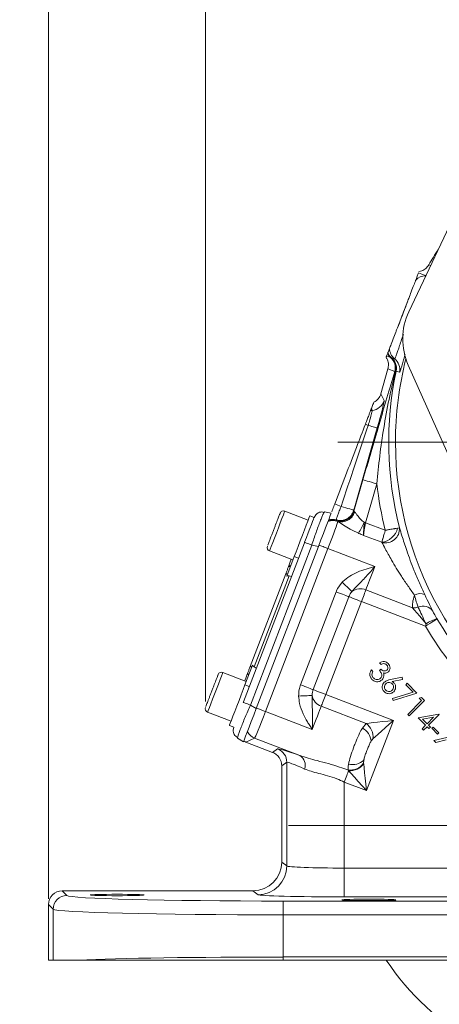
# Model space of a CAD drawing. Header units: inches. Extents: x 0.3 to 33.9, y 0.2 to 21.7.
# Tile 9 of 17: x 17.9 to 21.6, y 5.1 to 13.7. Entities that reach past the tile are written whole.
import ezdxf

# ---------------------------------------------------------------- set-up
doc = ezdxf.new("R2010")
doc.units = ezdxf.units.IN
doc.header["$MEASUREMENT"] = 0
doc.layers.add('SLD-0', color=7, linetype='Continuous', lineweight=15)
doc.styles.add('SLDTEXTSTYLE0', font='TXT', dxfattribs={"width": 0.75})
doc.dimstyles.new('SLDDIMSTYLE0', dxfattribs={"dimtxt": 0.25, "dimasz": 0.13, "dimexe": 0, "dimexo": 0.0625, "dimgap": 0.0625, "dimtad": 0, "dimtih": 1, "dimtoh": 1, "dimrnd": 1e-09, "dimzin": 12, "dimdsep": 46, "dimtxsty": 'SLDTEXTSTYLE0', "dimsah": 1, "dimcen": 0.09, "dimadec": 0, "dimazin": 3, "dimtfac": 1, "dimtofl": 0, "dimtmove": 0, "dimatfit": 3, "dimfxl": 1, "dimfrac": 2, "dimtolj": 1, "dimtzin": 12, "dimarcsym": 0})
doc.dimstyles.new('SLDDIMSTYLE1', dxfattribs={"dimtxt": 0.25, "dimasz": 0.13, "dimexe": 0, "dimexo": 0.0625, "dimgap": 0.0625, "dimtad": 0, "dimtih": 1, "dimtoh": 1, "dimrnd": 1e-09, "dimzin": 12, "dimdsep": 46, "dimtxsty": 'SLDTEXTSTYLE0', "dimsah": 1, "dimcen": 0.09, "dimadec": 0, "dimazin": 3, "dimtfac": 1, "dimtmove": 0, "dimatfit": 0, "dimfxl": 1, "dimfrac": 2, "dimtolj": 1, "dimtzin": 12, "dimarcsym": 0})

# ---------------------------------------------------------------- blocks, each defined once
blk = doc.blocks.new('_D_2')
at = {"layer": 'SLD-0'}
for p, q in [((18.1878, 6.0121), (18.1878, 14.5179)), ((19.5527, 7.7259), (19.5527, 14.5179)), ((18.1878, 14.3929), (17.9378, 14.3929)), ((18.3911, 14.4297), (18.3404, 14.4297)), ((18.3404, 14.4297), (18.3404, 14.0329)), ((19.3493, 14.4297), (19.4001, 14.4297)), ((19.4001, 14.4297), (19.4001, 14.0329)), ((19.5527, 14.3929), (19.8027, 14.3929)), ((18.3404, 14.0329), (18.3911, 14.0329)), ((19.4001, 14.0329), (19.3493, 14.0329))]:
    blk.add_line(p, q, dxfattribs=at)
for points in [[(18.1878, 14.3929), (18.0578, 14.4129), (18.0578, 14.3729)], [(19.5527, 14.3929), (19.6827, 14.3729), (19.6827, 14.4129)]]:
    blk.add_solid(points, dxfattribs=at)
at = {"layer": 'SLD-0', "char_height": 0.25, "attachment_point": 1, "style": 'SLDTEXTSTYLE0'}
for s, insert in [('1.36', (18.4454, 14.8028, 0.413)), ('34.67', (18.4546, 14.3551, 0.413))]:
    blk.add_mtext(s, dxfattribs=dict(at, insert=insert))
blk = doc.blocks.new('_D_3')
at = {"layer": 'SLD-0'}
for p, q in [((19.5527, 7.7259), (19.5527, 14.5179)), ((22.9095, 9.3358), (22.9095, 14.5179)), ((19.5527, 14.3929), (20.6123, 14.3929)), ((20.752, 14.4297), (20.7012, 14.4297)), ((20.7012, 14.4297), (20.7012, 14.0329)), ((21.7102, 14.4297), (21.761, 14.4297)), ((21.761, 14.4297), (21.761, 14.0329)), ((22.9095, 14.3929), (21.8498, 14.3929)), ((20.7012, 14.0329), (20.752, 14.0329)), ((21.761, 14.0329), (21.7102, 14.0329))]:
    blk.add_line(p, q, dxfattribs=at)
for points in [[(19.5527, 14.3929), (19.6827, 14.3729), (19.6827, 14.4129)], [(22.9095, 14.3929), (22.7795, 14.4129), (22.7795, 14.3729)]]:
    blk.add_solid(points, dxfattribs=at)
at = {"layer": 'SLD-0', "char_height": 0.25, "attachment_point": 1, "style": 'SLDTEXTSTYLE0'}
for s, insert in [('3.36', (20.8062, 14.8028, 0.413)), ('85.26', (20.8154, 14.3551, 0.413))]:
    blk.add_mtext(s, dxfattribs=dict(at, insert=insert))
blk = doc.blocks.new('SW_CENTERMARKSYMBOL_0')
at = {"layer": 'SLD-0', "color": 0}
for p, q in [((0, 1), (0, 3.4561)), ((0, 0), (0, 0.5)), ((-1, 0), (-3.4561, 0)), ((0, 0), (-0.5, 0)), ((0, 0), (0, -0.5)), ((0, 0), (0.5, 0)), ((1, 0), (3.4561, 0)), ((0, -1), (0, -3.4561))]:
    blk.add_line(p, q, dxfattribs=at)
blk = doc.blocks.new('SW_CENTERMARKSYMBOL_1')
at = {"layer": 'SLD-0', "color": 0}
for p, q in [((0, 1), (0, 2.635)), ((0, 0), (0, 0.5)), ((-1, 0), (-2.635, 0)), ((0, 0), (-0.5, 0)), ((0, 0), (0, -0.5)), ((0, 0), (0.5, 0)), ((1, 0), (2.635, 0)), ((0, -1), (0, -2.635))]:
    blk.add_line(p, q, dxfattribs=at)

msp = doc.modelspace()

# ---------------------------------------------------------------- linework, layer by layer
at = {"color": 7, "linetype": 'Continuous', "lineweight": 15}
for p, q in [((21.3192, 11.1127), (22.0463, 12.6563)), ((21.4918, 11.5199), (21.4918, 11.5199)), ((21.3102, 11.2081), (21.2206, 10.9745)), ((21.1606, 10.7165), (21.1666, 10.7153)), ((21.0759, 10.4009), (21.1376, 10.616)), ((21.1376, 10.616), (21.1967, 10.5933)), ((21.1376, 10.616), (21.1376, 10.616)), ((21.9437, 9.2384), (21.3144, 10.6494)), ((21.1967, 10.5933), (21.2039, 10.599)), ((21.2039, 10.599), (21.2087, 10.598)), ((21.1049, 10.3428), (21.0759, 10.4009)), ((20.9933, 10.2708), (20.9871, 10.2547)), ((20.8404, 9.3907), (21.0449, 10.1036)), ((20.9207, 9.6531), (20.8423, 9.3796)), ((20.9437, 9.2802), (21.0408, 9.6186)), ((20.4447, 9.3023), (20.2412, 9.3804)), ((20.4964, 9.3253), (20.4591, 9.3396)), ((20.4964, 9.3252), (20.5104, 9.3485)), ((20.5807, 9.3656), (20.5863, 9.375)), ((20.645, 9.3636), (20.5863, 9.375)), ((20.8392, 9.3858), (20.8404, 9.3907)), ((20.8423, 9.3796), (20.8392, 9.3858)), ((20.6986, 9.2926), (20.6925, 9.2978)), ((20.702, 9.2903), (20.6986, 9.2926)), ((21.1147, 9.2145), (20.9437, 9.2802)), ((20.9267, 9.1703), (21.0836, 9.11)), ((19.8814, 7.7232), (20.4126, 9.1069)), ((19.942, 7.6964), (20.4755, 9.0863)), ((19.9932, 7.6656), (20.5342, 9.0749)), ((20.1027, 9.1088), (20.0932, 9.084)), ((20.5342, 9.0749), (20.4755, 9.0863)), ((20.073, 7.6399), (20.6167, 9.0563)), ((20.1086, 9.035), (20.3121, 8.9568)), ((20.2578, 8.8153), (20.324, 8.9876)), ((20.324, 8.9876), (20.3613, 8.9733)), ((20.6167, 9.0563), (21.024, 8.8999)), ((20.2705, 8.8902), (20.2981, 8.9622)), ((19.9411, 8.0322), (20.2502, 8.8373)), ((19.9763, 8.027), (20.2798, 8.8176)), ((20.3001, 8.814), (20.2798, 8.8176)), ((20.688, 8.6795), (20.3781, 7.8722)), ((21.3515, 8.5413), (20.9461, 8.6969)), ((20.4877, 7.8301), (20.7976, 8.6375)), ((20.5972, 7.7881), (20.9071, 8.5954)), ((20.9071, 8.5954), (21.4627, 8.3822)), ((21.4689, 8.4011), (21.4627, 8.3822)), ((21.5659, 8.4433), (21.5653, 8.4444)), ((19.8954, 7.8711), (19.9615, 8.0434)), ((21.079, 8.0498), (21.0654, 8.0634)), ((19.9072, 7.9019), (19.7037, 7.98)), ((19.8932, 7.9073), (19.9208, 7.9793)), ((19.9939, 8.0161), (19.9763, 8.027)), ((20.9945, 8.0013), (21.0075, 7.9882)), ((21.0634, 7.9964), (21.0755, 8.0086)), ((19.8954, 7.8711), (19.9327, 7.8568)), ((21.1594, 7.9174), (21.2599, 7.9372)), ((21.2637, 7.9191), (21.1734, 7.9006)), ((21.2599, 7.9372), (21.2637, 7.9191)), ((21.2927, 7.8726), (21.3053, 7.8851)), ((21.3565, 7.8088), (21.2927, 7.8726)), ((21.3053, 7.8851), (21.3896, 7.8008)), ((21.1854, 7.5623), (20.5972, 7.7881)), ((21.1768, 7.7521), (21.3565, 7.8088)), ((21.3896, 7.8008), (21.1822, 7.7356)), ((19.5651, 7.7085), (19.5556, 7.6836)), ((21.1822, 7.7356), (21.1768, 7.7521)), ((21.3096, 7.6149), (21.4295, 7.7349)), ((21.4558, 7.7347), (21.3228, 7.6017)), ((21.4086, 7.7558), (21.4296, 7.7608)), ((21.4295, 7.7349), (21.4086, 7.7558)), ((21.4296, 7.7608), (21.4558, 7.7347)), ((19.5711, 7.6346), (19.7746, 7.5565)), ((19.942, 7.6964), (19.9932, 7.6656)), ((20.4803, 7.4836), (20.073, 7.6399)), ((20.5583, 7.6866), (20.9475, 7.5372)), ((21.3228, 7.6017), (21.3096, 7.6149)), ((21.4013, 7.5849), (21.5809, 7.6163)), ((21.5836, 7.6136), (21.4909, 7.5209)), ((21.5809, 7.6163), (21.5836, 7.6136)), ((20.9475, 7.5372), (20.9156, 7.4966)), ((20.9516, 6.9533), (21.1854, 7.5623)), ((21.4649, 7.5214), (21.4013, 7.5849)), ((21.533, 7.5896), (21.4385, 7.5733)), ((21.4385, 7.5733), (21.4776, 7.5342)), ((21.4776, 7.5342), (21.533, 7.5896)), ((19.7603, 7.5191), (19.7976, 7.5048)), ((19.7925, 7.4781), (19.7976, 7.5049)), ((21.434, 7.4905), (21.4649, 7.5214)), ((21.4473, 7.4772), (21.434, 7.4905)), ((21.4782, 7.5081), (21.4473, 7.4772)), ((21.4943, 7.492), (21.4782, 7.5081)), ((21.4909, 7.5209), (21.507, 7.5048)), ((21.507, 7.5048), (21.4943, 7.492)), ((21.5194, 7.494), (21.5304, 7.505)), ((21.5692, 7.4443), (21.5194, 7.494)), ((21.5304, 7.505), (21.5802, 7.4553)), ((21.5802, 7.4553), (21.5692, 7.4443)), ((19.8311, 7.4077), (19.8335, 7.4198)), ((19.8824, 7.3769), (19.8311, 7.4077)), ((19.9027, 7.3741), (19.9793, 7.4083)), ((20.1343, 7.2852), (19.9027, 7.3741)), ((19.9793, 7.4083), (20.3727, 7.2573)), ((21.5373, 7.3872), (21.6482, 7.4133)), ((21.5529, 7.3716), (21.5373, 7.3872)), ((21.6433, 7.3927), (21.5529, 7.3716)), ((20.1786, 7.3156), (20.1343, 7.2852)), ((20.2145, 7.1686), (20.2587, 7.199)), ((20.2587, 7.199), (20.2587, 6.2987)), ((20.9265, 7.1912), (20.9284, 7.2179)), ((20.9272, 7.1843), (20.9265, 7.1912)), ((20.2145, 6.3319), (20.2145, 7.1686)), ((20.7916, 7.1311), (20.7963, 7.126)), ((20.7584, 7.0274), (20.9516, 6.9533)), ((20.7584, 6.2797), (20.7584, 7.0274)), ((20.2587, 6.2987), (20.2145, 6.3319)), ((20.7584, 6.2797), (20.7584, 6.0298)), ((21.964, 6.2797), (20.7584, 6.2797)), ((18.3484, 6.0414), (18.3078, 6.082)), ((19.9646, 6.082), (18.3078, 6.082)), ((19.9646, 6.082), (20.0089, 6.0488)), ((20.2278, 5.8735), (20.2278, 5.9934)), ((25.5812, 5.9934), (20.2278, 5.9934)), ((20.7584, 6.0298), (21.8524, 6.0298)), ((18.1878, 5.9621), (18.2285, 5.9214)), ((18.1878, 5.9621), (18.1878, 5.4808)), ((18.2285, 5.9214), (18.2285, 5.4808)), ((20.2278, 5.5073), (20.2278, 5.8735)), ((20.2278, 5.8735), (25.5812, 5.8735)), ((18.2285, 5.4808), (18.1878, 5.4808)), ((18.4538, 5.4808), (18.2285, 5.4808)), ((20.2278, 5.4808), (20.2278, 5.5073)), ((25.5812, 5.5073), (20.2278, 5.5073)), ((25.5812, 5.4808), (20.2278, 5.4808))]:
    msp.add_line(p, q, dxfattribs=at)
at = {"color": 8, "linetype": 'Continuous', "lineweight": 15}
msp.add_line((21.508, 11.5136), (21.4918, 11.5199), dxfattribs=at)
at = {"color": 8, "linetype": 'Continuous', "lineweight": 15, "flags": 128}
for points in [[(21.4673, 11.4272), (21.4647, 11.4282), (21.4332, 11.4404), (21.4037, 11.4518)], [(20.2412, 9.3804), (20.2409, 9.3796), (20.237, 9.3694), (20.2289, 9.3482), (20.217, 9.3174), (20.2023, 9.2791), (20.1858, 9.236), (20.1685, 9.1909), (20.1516, 9.147), (20.1364, 9.1072), (20.1237, 9.0743)], [(20.1237, 9.0743), (20.1146, 9.0504), (20.1095, 9.0373), (20.1086, 9.035)], [(19.7037, 7.98), (19.7034, 7.9792), (19.6994, 7.969), (19.6913, 7.9478), (19.6795, 7.917), (19.6648, 7.8787), (19.6482, 7.8356), (19.6309, 7.7905), (19.6141, 7.7466), (19.5988, 7.7068), (19.5862, 7.6739)], [(19.5862, 7.6739), (19.577, 7.6501), (19.572, 7.6369), (19.5711, 7.6346)]]:
    msp.add_lwpolyline(points, dxfattribs=at)
at = {"color": 7, "linetype": 'Continuous', "lineweight": 15, "flags": 128}
for points in [[(21.1265, 10.7295), (21.1255, 10.7269), (21.1243, 10.7238), (21.123, 10.7203), (21.1215, 10.7165)], [(21.1265, 10.7295), (21.1407, 10.7241), (21.1464, 10.7219), (21.1606, 10.7165)], [(21.1672, 10.7155), (21.1751, 10.7125), (21.1959, 10.7046)], [(21.2087, 10.598), (21.2167, 10.595), (21.2377, 10.5871)], [(20.9933, 10.2708), (20.9967, 10.2798), (21.0002, 10.289), (21.0038, 10.2983), (21.0075, 10.3078), (21.0111, 10.3173), (21.0148, 10.3269)], [(21.0449, 10.1036), (21.0429, 10.1042), (21.0384, 10.1055), (21.0313, 10.1075), (21.022, 10.1102), (21.0105, 10.1135), (20.9971, 10.1173), (20.9822, 10.1216), (20.9661, 10.1262)], [(20.9207, 9.6531), (20.9237, 9.6522), (20.931, 9.6501), (20.9424, 9.6469), (20.9573, 9.6426), (20.9753, 9.6374), (20.9958, 9.6315), (21.0179, 9.6252), (21.0408, 9.6186)], [(20.8404, 9.3907), (20.8377, 9.3914), (20.831, 9.3933), (20.8207, 9.3963), (20.8071, 9.4002), (20.7906, 9.4049), (20.7719, 9.4103), (20.7515, 9.4161), (20.7303, 9.4222)], [(20.324, 8.9876), (20.3393, 9.0276), (20.3568, 9.0731), (20.3755, 9.1218), (20.3943, 9.1709), (20.4123, 9.2177), (20.4284, 9.2597), (20.4417, 9.2945), (20.4516, 9.3202), (20.4575, 9.3355), (20.4591, 9.3396)], [(20.4138, 9.11), (20.43, 9.1523), (20.4457, 9.1932), (20.4602, 9.2308), (20.4728, 9.2638), (20.4831, 9.2906), (20.4907, 9.3103), (20.4952, 9.322), (20.4964, 9.3253)], [(20.645, 9.3636), (20.6429, 9.3581), (20.6366, 9.3418), (20.6265, 9.3152), (20.6128, 9.2795), (20.596, 9.2359), (20.5768, 9.186), (20.556, 9.1316), (20.5342, 9.0749)], [(20.9313, 9.2837), (20.9329, 9.2833), (20.9344, 9.2828), (20.936, 9.2824), (20.9375, 9.2819), (20.9391, 9.2815), (20.9406, 9.2811), (20.9422, 9.2806), (20.9437, 9.2802)], [(20.6167, 9.0563), (20.6059, 9.0605), (20.5952, 9.0646), (20.5847, 9.0686), (20.5745, 9.0725), (20.5647, 9.0763), (20.5554, 9.0798), (20.5467, 9.0832), (20.5386, 9.0863)], [(20.9461, 8.6969), (20.9526, 8.7138), (20.9603, 8.734), (20.9692, 8.757), (20.9789, 8.7825), (20.9895, 8.81), (21.0007, 8.8391), (21.0123, 8.8693), (21.024, 8.8999)], [(20.2502, 8.8373), (20.2504, 8.8372), (20.2511, 8.837), (20.2523, 8.8365), (20.2539, 8.8359), (20.2559, 8.8351), (20.2583, 8.8342), (20.2611, 8.8331), (20.2642, 8.8319)], [(20.8249, 8.6813), (20.8206, 8.6855), (20.8139, 8.6919), (20.8053, 8.7004), (20.7948, 8.7107), (20.7827, 8.7224), (20.7695, 8.7353), (20.7555, 8.749), (20.7411, 8.763)], [(20.7976, 8.6375), (20.792, 8.6396), (20.7835, 8.6429), (20.7722, 8.6472), (20.7585, 8.6525), (20.7427, 8.6585), (20.7254, 8.6652), (20.707, 8.6723), (20.688, 8.6795)], [(20.9071, 8.5954), (20.913, 8.6108), (20.9188, 8.6258), (20.9244, 8.6404), (20.9297, 8.6542), (20.9346, 8.6669), (20.939, 8.6784), (20.9429, 8.6885), (20.9461, 8.6969)], [(20.7976, 8.6375), (20.8031, 8.6354), (20.8116, 8.6321), (20.8229, 8.6277), (20.8367, 8.6225), (20.8524, 8.6164), (20.8698, 8.6098), (20.8882, 8.6027), (20.9071, 8.5954)], [(21.3515, 8.5413), (21.3684, 8.5212), (21.3892, 8.4963), (21.4135, 8.4674), (21.4403, 8.4353), (21.4689, 8.4011)], [(21.5659, 8.4433), (21.5633, 8.4418), (21.557, 8.438), (21.5473, 8.4323), (21.5344, 8.4247), (21.5189, 8.4155), (21.5014, 8.4051), (21.4824, 8.3938), (21.4627, 8.3822)], [(19.9551, 8.0268), (19.952, 8.028), (19.9492, 8.0291), (19.9468, 8.03), (19.9448, 8.0308), (19.9432, 8.0314), (19.9421, 8.0318), (19.9414, 8.0321), (19.9411, 8.0322)], [(19.7603, 7.5191), (19.7618, 7.5232), (19.7677, 7.5385), (19.7776, 7.5643), (19.791, 7.5991), (19.8071, 7.641), (19.825, 7.6879), (19.8439, 7.7369), (19.8625, 7.7856), (19.88, 7.8311), (19.8954, 7.8711)], [(20.4877, 7.8301), (20.4821, 7.8323), (20.4736, 7.8355), (20.4623, 7.8399), (20.4486, 7.8451), (20.4328, 7.8512), (20.4155, 7.8579), (20.3971, 7.8649), (20.3781, 7.8722)], [(20.4877, 7.8301), (20.4932, 7.828), (20.5017, 7.8247), (20.513, 7.8204), (20.5268, 7.8151), (20.5425, 7.8091), (20.5599, 7.8024), (20.5783, 7.7954), (20.5972, 7.7881)], [(20.5583, 7.6866), (20.5615, 7.695), (20.5654, 7.7051), (20.5698, 7.7166), (20.5747, 7.7293), (20.58, 7.7431), (20.5856, 7.7577), (20.5913, 7.7727), (20.5972, 7.7881)], [(20.4787, 7.7793), (20.4726, 7.7791), (20.4634, 7.7787), (20.4513, 7.7782), (20.4366, 7.7776), (20.4198, 7.777), (20.4014, 7.7762), (20.3818, 7.7754), (20.3617, 7.7746)], [(19.8824, 7.3769), (19.8845, 7.3824), (19.8908, 7.3987), (19.901, 7.4252), (19.9147, 7.461), (19.9314, 7.5046), (19.9506, 7.5545), (19.9714, 7.6088), (19.9932, 7.6656)], [(20.073, 7.6399), (20.0622, 7.6441), (20.0515, 7.6482), (20.041, 7.6522), (20.0308, 7.6561), (20.021, 7.6599), (20.0117, 7.6634), (20.003, 7.6668), (19.9949, 7.6699)], [(20.4803, 7.4836), (20.4921, 7.5142), (20.5037, 7.5444), (20.5149, 7.5735), (20.5254, 7.601), (20.5352, 7.6265), (20.5441, 7.6495), (20.5518, 7.6697), (20.5583, 7.6866)], [(21.1854, 7.5623), (21.1375, 7.5573), (21.0912, 7.5524), (21.0477, 7.5478), (21.0085, 7.5436), (20.9747, 7.5401), (20.9475, 7.5372)], [(21.0075, 7.4023), (21.0279, 7.4207), (21.0531, 7.4434), (21.0825, 7.4697), (21.115, 7.499), (21.1496, 7.5301), (21.1854, 7.5623)], [(20.7963, 7.126), (20.793, 7.1174), (20.7891, 7.1073), (20.7848, 7.096), (20.78, 7.0836), (20.7749, 7.0704), (20.7696, 7.0564), (20.7641, 7.042), (20.7584, 7.0274)], [(20.7963, 7.126), (20.8191, 7.1006), (20.8472, 7.0693), (20.8796, 7.0333), (20.9149, 6.9941), (20.9516, 6.9533)], [(20.9516, 6.9533), (20.9458, 7.0079), (20.9403, 7.0603), (20.9352, 7.1085), (20.9308, 7.1503), (20.9272, 7.1843)]]:
    msp.add_lwpolyline(points, dxfattribs=at)
at = {"color": 7, "linetype": 'Continuous', "lineweight": 15}
for centre, radius, start, end in [((24.1595, 9.9804), 3.08, 147.04982, 150.01049), ((21.822, 10.8758), 0.5558, 154.77586, 204.03876), ((21.2716, 10.7976), 0.12, 181.21118, 230.88268), ((21.2398, 10.8065), 0.1199, 208.32067, 228.67042), ((21.2427, 10.8087), 0.1205, 207.32415, 230.8289), ((21.243, 10.8084), 0.1199, 206.85017, 230.78629), ((21.0813, 10.6264), 0.12, 343.98476, 48.66051), ((21.0882, 10.626), 0.1188, 346.86438, 48.73334), ((21.0913, 10.6226), 0.12, 348.15769, 50.77827), ((21.1202, 10.6115), 0.12, 348.24897, 50.87859), ((24.1595, 9.9804), 3.0147, 168.17845, 194.3092), ((20.9895, 10.3761), 0.1201, 274.94934, 343.90734), ((21.0102, 10.1368), 0.1201, 94.94515, 101.0896), ((22.0672, 12.9063), 2.9903, 247.88673, 248.39398), ((24.1595, 9.9804), 3.1396, 186.61581, 194.11826), ((30.1668, 33.9875), 26.3154, 248.85862, 248.98617), ((20.2298, 9.3505), 0.032, 69, 159), ((20.7238, 9.4191), 0.1201, 253.45642, 343.90769), ((20.7269, 9.4129), 0.1201, 253.35456, 343.90764), ((20.7327, 9.4069), 0.1193, 253.3913, 344.2015), ((20.6592, 9.1777), 0.1205, 69.18147, 110.51563), ((20.6592, 9.1791), 0.1201, 70.85701, 110.34925), ((20.6581, 9.1828), 0.1201, 73.34264, 108.86775), ((20.6554, 9.1888), 0.1201, 73.44375, 106.02354), ((20.2976, 9.555), 0.6894, 327.93102, 336.82237), ((21.0609, 9.275), 0.1665, 277.81048, 345.46104), ((21.1149, 9.2285), 0.1236, 255.95674, 3.12682), ((20.1201, 9.0648), 0.032, 159, 249), ((20.2954, 8.8788), 0.0274, 95.79117, 155.40851), ((20.8991, 8.5836), 0.1227, 67.49927, 127.23496), ((21.4166, 8.5719), 0.0929, 63.96464, 121.2705), ((21.4429, 8.4496), 0.1053, 36.84227, 113.61871), ((21.3652, 8.6565), 0.116, 263.22287, 287.84233), ((21.6307, 8.1695), 0.2826, 103.39788, 124.93183), ((24.1595, 9.9804), 3.0148, 210.65257, 225.54358), ((24.1595, 9.9804), 3.1348, 210.65257, 225.54358), ((19.6922, 7.9501), 0.032, 69, 159), ((19.947, 7.9711), 0.0274, 162.59202, 222.20817), ((20.5992, 7.8022), 0.1227, 190.76477, 250.50092), ((19.5825, 7.6645), 0.032, 159, 249), ((20.8619, 7.4183), 0.1465, 353.75152, 54.24846), ((20.0225, 7.5203), 0.1201, 207.59397, 248.92293), ((20.8432, 7.3669), 0.1486, 5.52236, 60.84333), ((20.1337, 7.1989), 0.1251, 0.05201, 68.9479), ((20.3169, 7.1718), 0.102, 342.18181, 56.84718), ((20.8076, 7.2768), 0.1465, 263.75272, 324.2514), ((20.8281, 7.3275), 0.1486, 257.15677, 312.47746), ((20.8067, 7.2786), 0.153, 266.07252, 321.92763), ((20.0086, 6.2989), 0.2501, 270.06889, 359.94644), ((18.3485, 5.9213), 0.1201, 90.04583, 179.95403), ((22.9095, 6.6508), 2.135, 213.23055, 326.76945)]:
    msp.add_arc(centre, radius, start, end, dxfattribs=at)
at = {"color": 8, "linetype": 'Continuous', "lineweight": 15}
for centre, radius, start, end in [((21.4665, 11.3054), 0.12, 90.03497, 136.7883), ((24.1595, 9.9804), 2.9561, 165.82831, 180), ((24.1595, 9.9804), 2.9561, 180, 242.24921)]:
    msp.add_arc(centre, radius, start, end, dxfattribs=at)
at = {"color": 7, "linetype": 'Continuous', "lineweight": 15}
for centre, major_axis, ratio, start_param, end_param in [((20.9606, 10.4341), (-0.0536, 0.1075), 0.998667, 3.14741, 3.969959), ((21.75, 8.8508), (-1.6238, 3.4426), 0.022792, 1.134912, 1.139471), ((21.0368, 10.1067), (0.0678, 0.2364), 0.034788, 4.709342, 6.245231), ((20.665, 9.2139), (0.8719, 2.6055), 0.001529, 1.213574, 1.491243), ((20.9565, 9.3249), (0.1142, -0.0552), 0.066735, 3.187995, 3.47672), ((20.6124, 9.058), (0.0896, 0.2334), 0.018159, 4.712389, 6.194904), ((20.8584, 9.1491), (-1.6238, 3.4426), 0.022792, 1.515069, 1.51685), ((20.9519, 9.277), (0.0243, 0.1246), 0.068016, 1.558839, 2.613717), ((20.2704, 8.7728), (0.0164, 0.0428), 0.916331, 0.174533, 0.698222), ((19.9993, 8.0665), (0.0164, 0.0428), 0.916331, 2.44337, 2.96706), ((20.0687, 7.6416), (0.0896, 0.2334), 0.018159, 3.176499, 4.712389), ((19.9459, 7.4862), (-0.1098, -0.0489), 0.998783, 0.618044, 0.784789), ((20.0894, 7.1685), (-0.1031, -0.0709), 0.999103, 2.539873, 3.743313), ((20.8032, 7.0751), (0.625, -0.2402), 0.032596, 2.343173, 3.119213), ((20.7584, 6.9584), (0.4999, -0.2403), 0.037993, 2.348907, 3.124947), ((19.9643, 6.3321), (0.2002, -0.1501), 0.999049, 5.356262, 6.926144), ((20.7584, 6.2994), (0.5, 0), 0.039279, 3.176499, 4.712389), ((18.3079, 5.962), (0.0849, -0.0849), 0.999315, 2.356537, 3.926648), ((20.2278, 6.0426), (1.88, 0), 0.026186, 3.167773, 4.712389), ((20.7584, 6.0494), (0.75, 0), 0.026186, 3.176499, 4.712389), ((20.2278, 5.9227), (2, 0), 0.024615, 3.167773, 4.712389), ((20.2278, 5.458), (2, 0), 0.024615, 1.570796, 2.661649)]:
    msp.add_ellipse(centre, major_axis=major_axis, ratio=ratio, start_param=start_param, end_param=end_param, dxfattribs=at)
for centre in [(18.7845, 6.046), (20.9725, 6.0035)]:
    msp.add_ellipse(centre, major_axis=(0.2344, 0), ratio=0.026186, dxfattribs=at)
for points, knots in [([(21.4918, 11.5199), (21.4839, 11.5089), (21.4682, 11.4869), (21.4368, 11.4683), (21.4156, 11.4634), (21.4075, 11.4615)], [0, 0, 0, 0, 0.381475, 0.762946, 1, 1, 1, 1]), ([(21.3102, 11.2081), (21.313, 11.2153), (21.324, 11.244), (21.3434, 11.2945), (21.3643, 11.3491), (21.376, 11.3794), (21.3783, 11.3855), (21.3791, 11.3875)], [0, 0, 0, 0, 0.070467, 0.277117, 0.563291, 0.852377, 1, 1, 1, 1]), ([(21.3791, 11.3875), (21.3812, 11.393), (21.3875, 11.4094), (21.3931, 11.424), (21.3998, 11.4416), (21.4022, 11.4477), (21.4037, 11.4518)], [0, 0, 0, 0, 0.114166, 0.342488, 0.570881, 1, 1, 1, 1]), ([(21.3102, 11.2081), (21.3057, 11.1957), (21.2923, 11.159), (21.2724, 11.1062), (21.2463, 11.0387), (21.2313, 11.0013), (21.2206, 10.9745)], [0, 0, 0, 0, 0.1693715, 0.5001378, 0.6420923, 1, 1, 1, 1]), ([(21.1517, 10.7951), (21.1541, 10.8013), (21.1588, 10.8137), (21.1798, 10.8682), (21.2005, 10.9223), (21.2137, 10.9568), (21.219, 10.9705), (21.2206, 10.9745)], [0, 0, 0, 0, 0.322606, 0.642638, 0.869131, 0.960935, 1, 1, 1, 1]), ([(21.136, 10.7543), (21.137, 10.7568), (21.1392, 10.7627), (21.1436, 10.774), (21.149, 10.7881), (21.1517, 10.7951)], [0, 0, 0, 0, 0.273533, 0.636702, 1, 1, 1, 1]), ([(21.1215, 10.7165), (21.1256, 10.7096), (21.1366, 10.6911), (21.1449, 10.6559), (21.14, 10.6293), (21.1376, 10.616)], [0, 0, 0, 0, 0.230653, 0.615325, 1, 1, 1, 1]), ([(21.1265, 10.7295), (21.1269, 10.7305), (21.1279, 10.7333), (21.1299, 10.7385), (21.1312, 10.7418)], [0, 0, 0, 0, 0.357064, 1, 1, 1, 1]), ([(21.1666, 10.7153), (21.1667, 10.7154), (21.167, 10.7155), (21.1671, 10.7155), (21.1672, 10.7155)], [0, 0, 0, 0, 0.448953, 1, 1, 1, 1]), ([(21.1967, 10.5933), (21.1741, 10.5172), (21.1288, 10.3649), (21.0602, 10.1326), (20.9906, 9.8955), (20.9441, 9.7341), (20.9207, 9.6531)], [0, 0, 0, 0, 0.247523, 0.495355, 0.746644, 1, 1, 1, 1]), ([(21.0408, 9.6186), (21.0488, 9.6994), (21.065, 9.8613), (21.1006, 10.1058), (21.1452, 10.3523), (21.1843, 10.5167), (21.2039, 10.599)], [0, 0, 0, 0, 0.243652, 0.488293, 0.743873, 1, 1, 1, 1]), ([(20.9871, 10.2547), (20.9863, 10.2527), (20.9848, 10.2487), (20.9765, 10.2271), (20.9648, 10.1967), (20.9524, 10.1644), (20.9445, 10.1437), (20.9415, 10.136)], [0, 0, 0, 0, 0.215697, 0.431707, 0.649626, 0.869325, 1, 1, 1, 1]), ([(20.9661, 10.1262), (20.9687, 10.135), (20.9754, 10.1579), (20.9843, 10.1897), (20.9925, 10.2205), (20.9982, 10.2438), (21.0001, 10.2546), (20.9999, 10.2561), (20.9998, 10.2565)], [0, 0, 0, 0, 0.133793, 0.349994, 0.507744, 0.714733, 0.929626, 1, 1, 1, 1]), ([(20.9415, 10.136), (20.9158, 10.0689), (20.8272, 9.8381), (20.7385, 9.6071), (20.6756, 9.4433)], [0, 0, 0, 0, 0.290691, 1, 1, 1, 1]), ([(20.6756, 9.4433), (20.6695, 9.4275), (20.6601, 9.4028), (20.6521, 9.3821), (20.6493, 9.3747)], [0, 0, 0, 0, 0.64186, 1, 1, 1, 1]), ([(20.6896, 9.3039), (20.6896, 9.3049), (20.6897, 9.3074), (20.6937, 9.3207), (20.7012, 9.3431), (20.7115, 9.3723), (20.7225, 9.4017), (20.7289, 9.4185), (20.7303, 9.4222)], [0, 0, 0, 0, 0.143667, 0.362559, 0.499578, 0.718486, 0.937393, 1, 1, 1, 1]), ([(20.1996, 9.3612), (20.1996, 9.3614), (20.1998, 9.3619), (20.1977, 9.3563), (20.1921, 9.3418), (20.1807, 9.312), (20.1651, 9.2713), (20.151, 9.2346), (20.1397, 9.2052), (20.1286, 9.1764), (20.1153, 9.1415), (20.1076, 9.1217), (20.1027, 9.1088)], [0, 0, 0, 0, 0.039681, 0.1239581, 0.2064839, 0.3597872, 0.5130908, 0.5956166, 0.6798937, 0.7641709, 0.8466967, 1, 1, 1, 1]), ([(20.5822, 9.3705), (20.5758, 9.3719), (20.563, 9.3747), (20.5435, 9.3714), (20.5251, 9.3633), (20.5152, 9.3534), (20.5103, 9.3485)], [0, 0, 0, 0, 0.2526507, 0.5039027, 0.7531338, 1, 1, 1, 1]), ([(20.9313, 9.2837), (20.9196, 9.2928), (20.8956, 9.3114), (20.8731, 9.3423), (20.8595, 9.3611), (20.8518, 9.3706), (20.8491, 9.373), (20.8475, 9.3744)], [0, 0, 0, 0, 0.287489, 0.585556, 0.818707, 0.895758, 1, 1, 1, 1]), ([(20.702, 9.2903), (20.7033, 9.2896), (20.7165, 9.2823), (20.7509, 9.2599), (20.8105, 9.2227), (20.8574, 9.2005), (20.8818, 9.189)], [0, 0, 0, 0, 0.032982, 0.337416, 0.655229, 1, 1, 1, 1]), ([(20.9267, 9.1703), (20.9267, 9.1704), (20.9266, 9.1707), (20.9264, 9.1733), (20.9262, 9.179), (20.9261, 9.1955), (20.9277, 9.2257), (20.9304, 9.2602), (20.9312, 9.2797), (20.9313, 9.2837)], [0, 0, 0, 0, 0.004058, 0.014675, 0.106497, 0.22132, 0.565606, 0.911316, 1, 1, 1, 1]), ([(20.8818, 9.189), (20.8835, 9.1883), (20.8917, 9.1848), (20.9053, 9.1791), (20.9184, 9.1737), (20.9251, 9.1709), (20.9265, 9.1703), (20.9267, 9.1703)], [0, 0, 0, 0, 0.113146, 0.550183, 0.907443, 0.987257, 1, 1, 1, 1]), ([(21.1147, 9.2145), (21.1147, 9.2144), (21.1135, 9.2103), (21.1111, 9.2024), (21.1073, 9.1896), (21.1008, 9.168), (21.0952, 9.1489), (21.0885, 9.1264), (21.0858, 9.1174), (21.0836, 9.11)], [0, 0, 0, 0, 0.003431, 0.09677, 0.189227, 0.308604, 0.627922, 0.693582, 1, 1, 1, 1]), ([(21.1147, 9.2145), (21.1149, 9.2146), (21.1191, 9.2153), (21.1272, 9.2167), (21.1403, 9.2189), (21.1626, 9.2228), (21.1823, 9.2262), (21.2053, 9.2302), (21.2145, 9.2319), (21.2221, 9.2332)], [0, 0, 0, 0, 0.003432, 0.096776, 0.189236, 0.309145, 0.628419, 0.693582, 1, 1, 1, 1]), ([(21.2383, 9.2353), (21.2361, 9.2352), (21.2333, 9.2351), (21.2239, 9.2335), (21.2221, 9.2332)], [0, 0, 0, 0, 0.809718, 1, 1, 1, 1]), ([(21.4574, 8.6553), (21.4418, 8.6888), (21.4107, 8.7558), (21.3684, 8.8568), (21.3316, 8.9524), (21.3023, 9.0346), (21.2785, 9.1062), (21.2565, 9.1757), (21.245, 9.2133), (21.2383, 9.2353)], [0, 0, 0, 0, 0.168885, 0.337732, 0.479286, 0.620696, 0.732062, 0.843325, 1, 1, 1, 1]), ([(20.4755, 9.0863), (20.4671, 9.0895), (20.4503, 9.096), (20.4302, 9.1037), (20.4165, 9.1089), (20.4147, 9.1096), (20.4138, 9.11)], [0, 0, 0, 0, 0.250002, 0.500002, 0.75, 1, 1, 1, 1]), ([(21.0836, 9.11), (21.0837, 9.1099), (21.0842, 9.1095), (21.0846, 9.109), (21.0849, 9.1086)], [0, 0, 0, 0, 0.209799, 1, 1, 1, 1]), ([(21.0849, 9.1086), (21.0942, 9.0911), (21.1177, 9.047), (21.1618, 8.9672), (21.2101, 8.8862), (21.2575, 8.8108), (21.3105, 8.7315), (21.3491, 8.678), (21.3684, 8.6513)], [0, 0, 0, 0, 0.141878, 0.35683, 0.501581, 0.64648, 0.823228, 1, 1, 1, 1]), ([(21.024, 8.8999), (21.0238, 8.8999), (21.0109, 8.8963), (20.9851, 8.8893), (20.9345, 8.8743), (20.8734, 8.8527), (20.8052, 8.8174), (20.7627, 8.7848), (20.7431, 8.765), (20.7411, 8.763)], [0, 0, 0, 0, 0.001932, 0.126805, 0.251622, 0.499636, 0.737053, 0.9738, 1, 1, 1, 1]), ([(20.8249, 8.6813), (20.826, 8.6827), (20.8518, 8.7144), (20.9072, 8.7667), (20.973, 8.8401), (21.0118, 8.8856), (21.0239, 8.8998), (21.024, 8.8999)], [0, 0, 0, 0, 0.018902, 0.426946, 0.821584, 0.997921, 1, 1, 1, 1]), ([(20.2705, 8.8902), (20.2675, 8.8825), (20.2616, 8.867), (20.254, 8.8472), (20.2502, 8.8373)], [0, 0, 0, 0, 0.500002, 1, 1, 1, 1]), ([(20.7411, 8.763), (20.7389, 8.7607), (20.7186, 8.7393), (20.7004, 8.7106), (20.6893, 8.6829), (20.688, 8.6795)], [0, 0, 0, 0, 0.09677, 0.892036, 1, 1, 1, 1]), ([(20.7976, 8.6375), (20.7983, 8.6393), (20.8041, 8.6538), (20.8133, 8.6689), (20.8238, 8.6801), (20.8249, 8.6813)], [0, 0, 0, 0, 0.1127043, 0.9062707, 1, 1, 1, 1]), ([(21.3684, 8.6513), (21.3681, 8.6502), (21.3611, 8.6275), (21.3496, 8.5858), (21.3509, 8.556), (21.3515, 8.5413)], [0, 0, 0, 0, 0.0236414, 0.5189231, 1, 1, 1, 1]), ([(21.3684, 8.6513), (21.3739, 8.6308), (21.3837, 8.5938), (21.3933, 8.5626), (21.3995, 8.5488), (21.4008, 8.5461)], [0, 0, 0, 0, 0.498998, 0.899109, 1, 1, 1, 1]), ([(21.5272, 8.5127), (21.5255, 8.516), (21.5168, 8.5335), (21.4961, 8.575), (21.4717, 8.6257), (21.4574, 8.6553)], [0, 0, 0, 0, 0.086791, 0.464676, 1, 1, 1, 1]), ([(21.4008, 8.5461), (21.4058, 8.535), (21.4188, 8.5062), (21.4434, 8.4538), (21.462, 8.4155), (21.4689, 8.4011)], [0, 0, 0, 0, 0.281747, 0.729864, 1, 1, 1, 1]), ([(21.5653, 8.4444), (21.5648, 8.4452), (21.5622, 8.4496), (21.5514, 8.4682), (21.5389, 8.4905), (21.5296, 8.5081), (21.5275, 8.5121), (21.5272, 8.5127)], [0, 0, 0, 0, 0.033201, 0.18402, 0.765509, 0.963392, 1, 1, 1, 1]), ([(21.0654, 8.0634), (21.072, 8.067), (21.0851, 8.0741), (21.1064, 8.0755), (21.1251, 8.07), (21.1341, 8.0624), (21.1386, 8.0586)], [0, 0, 0, 0, 0.280367, 0.559802, 0.779808, 1, 1, 1, 1]), ([(21.1256, 8.0456), (21.122, 8.0487), (21.1147, 8.0547), (21.0972, 8.0571), (21.0859, 8.0526), (21.079, 8.0498)], [0, 0, 0, 0, 0.280106, 0.559698, 1, 1, 1, 1]), ([(21.1287, 7.9999), (21.1315, 8.0038), (21.1372, 8.0116), (21.1372, 8.0255), (21.1331, 8.0372), (21.1281, 8.0428), (21.1256, 8.0456)], [0, 0, 0, 0, 0.278747, 0.558583, 0.779109, 1, 1, 1, 1]), ([(21.1386, 8.0586), (21.1433, 8.0527), (21.1528, 8.0408), (21.1569, 8.0196), (21.1534, 8.0001), (21.1461, 7.9907), (21.1425, 7.986)], [0, 0, 0, 0, 0.279978, 0.559774, 0.780045, 1, 1, 1, 1]), ([(19.662, 7.9609), (19.6621, 7.961), (19.6623, 7.9615), (19.6601, 7.9559), (19.6546, 7.9415), (19.6431, 7.9117), (19.6275, 7.8709), (19.6134, 7.8343), (19.6021, 7.8048), (19.5911, 7.776), (19.5777, 7.7412), (19.5701, 7.7213), (19.5651, 7.7085)], [0, 0, 0, 0, 0.039681, 0.123958, 0.206484, 0.359787, 0.51309, 0.595616, 0.679894, 0.764171, 0.846696, 1, 1, 1, 1]), ([(19.9411, 8.0322), (19.9373, 8.0223), (19.9297, 8.0025), (19.9238, 7.987), (19.9208, 7.9793)], [0, 0, 0, 0, 0.500001, 1, 1, 1, 1]), ([(20.9992, 7.9186), (20.9937, 7.9252), (20.9827, 7.9383), (20.9788, 7.9627), (20.9839, 7.9842), (20.991, 7.9956), (20.9945, 8.0013)], [0, 0, 0, 0, 0.279839, 0.558922, 0.779224, 1, 1, 1, 1]), ([(21.0075, 7.9882), (21.0047, 7.9832), (20.9998, 7.9743), (20.999, 7.9641), (20.9986, 7.9597)], [0, 0, 0, 0, 0.560711, 1, 1, 1, 1]), ([(20.9986, 7.9597), (20.9998, 7.9537), (21.0018, 7.943), (21.0091, 7.9349), (21.0123, 7.9314)], [0, 0, 0, 0, 0.558677, 1, 1, 1, 1]), ([(21.0733, 7.9284), (21.0763, 7.9322), (21.0823, 7.9397), (21.0852, 7.9543), (21.082, 7.9753), (21.071, 7.9877), (21.0634, 7.9964)], [0, 0, 0, 0, 0.1866693, 0.3735054, 0.5602501, 1, 1, 1, 1]), ([(21.0755, 8.0086), (21.0798, 8.0049), (21.0882, 7.9975), (21.103, 7.9918), (21.118, 7.9918), (21.1251, 7.9972), (21.1287, 7.9999)], [0, 0, 0, 0, 0.280956, 0.561431, 0.780801, 1, 1, 1, 1]), ([(21.1425, 7.986), (21.139, 7.9831), (21.1322, 7.9773), (21.1165, 7.9726), (21.1051, 7.9746), (21.0982, 7.9758)], [0, 0, 0, 0, 0.280349, 0.560451, 1, 1, 1, 1]), ([(21.0982, 7.9758), (21.0999, 7.9709), (21.103, 7.9621), (21.1027, 7.9528), (21.1025, 7.9487)], [0, 0, 0, 0, 0.559804, 1, 1, 1, 1]), ([(20.3781, 7.8722), (20.3734, 7.8584), (20.3628, 7.8268), (20.3621, 7.7934), (20.3617, 7.7746)], [0, 0, 0, 0, 0.438477, 1, 1, 1, 1]), ([(21.0875, 7.9164), (21.0801, 7.9108), (21.0653, 7.8997), (21.0387, 7.8974), (21.0157, 7.9045), (21.0047, 7.9139), (20.9992, 7.9186)], [0, 0, 0, 0, 0.2794161, 0.5589277, 0.7793085, 1, 1, 1, 1]), ([(21.0123, 7.9314), (21.0172, 7.9272), (21.0269, 7.9188), (21.0451, 7.9158), (21.0615, 7.9188), (21.0694, 7.9252), (21.0733, 7.9284)], [0, 0, 0, 0, 0.280315, 0.559636, 0.779897, 1, 1, 1, 1]), ([(21.1025, 7.9487), (21.1012, 7.9419), (21.099, 7.9298), (21.091, 7.9205), (21.0875, 7.9164)], [0, 0, 0, 0, 0.559505, 1, 1, 1, 1]), ([(21.1051, 7.8127), (21.0999, 7.8193), (21.0894, 7.8327), (21.0869, 7.857), (21.0928, 7.8782), (21.1013, 7.8885), (21.1055, 7.8936)], [0, 0, 0, 0, 0.279714, 0.559077, 0.779551, 1, 1, 1, 1]), ([(21.1055, 7.8936), (21.1147, 7.9001), (21.131, 7.9118), (21.1507, 7.9157), (21.1594, 7.9174)], [0, 0, 0, 0, 0.558236, 1, 1, 1, 1]), ([(21.1186, 7.8809), (21.115, 7.8763), (21.1077, 7.8671), (21.1063, 7.8504), (21.1098, 7.8356), (21.1156, 7.8286), (21.1186, 7.8251)], [0, 0, 0, 0, 0.27956, 0.559345, 0.7796, 1, 1, 1, 1]), ([(21.1746, 7.881), (21.1699, 7.8847), (21.1607, 7.8919), (21.144, 7.8934), (21.1292, 7.8898), (21.1221, 7.8839), (21.1186, 7.8809)], [0, 0, 0, 0, 0.279561, 0.559349, 0.779581, 1, 1, 1, 1]), ([(21.1734, 7.9006), (21.1766, 7.8989), (21.1824, 7.8958), (21.1872, 7.8914), (21.1894, 7.8895)], [0, 0, 0, 0, 0.56006, 1, 1, 1, 1]), ([(21.1745, 7.8251), (21.1781, 7.8297), (21.1854, 7.8389), (21.1869, 7.8556), (21.1834, 7.8704), (21.1775, 7.8775), (21.1746, 7.881)], [0, 0, 0, 0, 0.279566, 0.559342, 0.779586, 1, 1, 1, 1]), ([(21.1894, 7.8895), (21.1944, 7.8831), (21.2044, 7.8702), (21.2058, 7.8468), (21.2001, 7.8265), (21.1918, 7.8169), (21.1877, 7.812)], [0, 0, 0, 0, 0.279373, 0.559056, 0.779422, 1, 1, 1, 1]), ([(20.4787, 7.7793), (20.479, 7.7889), (20.4795, 7.8063), (20.4851, 7.8227), (20.4877, 7.8301)], [0, 0, 0, 0, 0.549886, 1, 1, 1, 1]), ([(21.1877, 7.812), (21.1809, 7.8066), (21.1673, 7.7957), (21.1424, 7.7936), (21.1208, 7.7996), (21.1104, 7.8083), (21.1051, 7.8127)], [0, 0, 0, 0, 0.279654, 0.558981, 0.779466, 1, 1, 1, 1]), ([(21.1186, 7.8251), (21.1232, 7.8214), (21.1324, 7.8142), (21.1491, 7.8127), (21.1639, 7.8162), (21.171, 7.8221), (21.1745, 7.8251)], [0, 0, 0, 0, 0.27956, 0.559316, 0.77957, 1, 1, 1, 1]), ([(19.8802, 7.7201), (19.8811, 7.7198), (19.8829, 7.7191), (19.8967, 7.7138), (19.9168, 7.7061), (19.9336, 7.6996), (19.942, 7.6964)], [0, 0, 0, 0, 0.2500005, 0.5000001, 0.7500002, 1, 1, 1, 1]), ([(20.3617, 7.7746), (20.3639, 7.7528), (20.3691, 7.6999), (20.3974, 7.6247), (20.4309, 7.5625), (20.4586, 7.5175), (20.473, 7.4951), (20.4802, 7.4837), (20.4803, 7.4836)], [0, 0, 0, 0, 0.206019, 0.500319, 0.748356, 0.873184, 0.998067, 1, 1, 1, 1]), ([(20.4803, 7.4836), (20.4803, 7.4838), (20.4808, 7.4999), (20.4816, 7.5316), (20.4826, 7.5903), (20.4819, 7.6584), (20.4776, 7.7237), (20.4784, 7.7643), (20.4787, 7.7793)], [0, 0, 0, 0, 0.002078, 0.154904, 0.303194, 0.57336, 0.842251, 1, 1, 1, 1]), ([(19.7924, 7.4782), (19.7928, 7.4713), (19.7935, 7.4574), (19.8018, 7.4393), (19.8141, 7.4243), (19.8256, 7.4182), (19.8314, 7.4151)], [0, 0, 0, 0, 0.24674, 0.496304, 0.747818, 1, 1, 1, 1]), ([(20.9156, 7.4966), (20.9074, 7.482), (20.8891, 7.4493), (20.8656, 7.3941), (20.8408, 7.3316), (20.8175, 7.2672), (20.8014, 7.214), (20.7962, 7.1883), (20.7951, 7.1826)], [0, 0, 0, 0, 0.171275, 0.384256, 0.500237, 0.720192, 0.938779, 1, 1, 1, 1]), ([(20.9284, 7.2179), (20.929, 7.2209), (20.932, 7.2353), (20.9407, 7.2633), (20.9523, 7.2954), (20.965, 7.3273), (20.9766, 7.3549), (20.9868, 7.3734), (20.9911, 7.3812)], [0, 0, 0, 0, 0.054647, 0.26791, 0.499936, 0.623155, 0.841136, 1, 1, 1, 1]), ([(20.9911, 7.3812), (20.9914, 7.3817), (20.9963, 7.3898), (21.0021, 7.3963), (21.0075, 7.4023)], [0, 0, 0, 0, 0.066961, 1, 1, 1, 1]), ([(20.7916, 7.1311), (20.767, 7.1401), (20.7102, 7.1609), (20.6195, 7.1881), (20.5281, 7.2122), (20.4444, 7.2337), (20.3967, 7.2494), (20.3727, 7.2573)], [0, 0, 0, 0, 0.171643, 0.396296, 0.624261, 0.810867, 1, 1, 1, 1]), ([(20.414, 7.1406), (20.4324, 7.1336), (20.4696, 7.1195), (20.5373, 7.1027), (20.6131, 7.0831), (20.6892, 7.0587), (20.7372, 7.037), (20.7584, 7.0274)], [0, 0, 0, 0, 0.191641, 0.387773, 0.602568, 0.823877, 1, 1, 1, 1]), ([(20.7951, 7.1826), (20.7948, 7.1814), (20.7912, 7.1618), (20.7914, 7.146), (20.7916, 7.1311)], [0, 0, 0, 0, 0.061953, 1, 1, 1, 1]), ([(20.2278, 5.4808), (20.1476, 5.4808), (19.9923, 5.4808), (19.7648, 5.4808), (19.5482, 5.4808), (19.3401, 5.4808), (19.1435, 5.4808), (18.9604, 5.4808), (18.7771, 5.4808), (18.6003, 5.4808), (18.5026, 5.4808), (18.4538, 5.4808)], [0, 0, 0, 0, 0.110362, 0.213754, 0.317476, 0.420866, 0.524226, 0.627917, 0.731274, 0.865638, 1, 1, 1, 1])]:
    msp.add_open_spline(points, degree=3, knots=knots, dxfattribs=at)
at = {"color": 8, "linetype": 'Continuous', "lineweight": 15}
for points, knots in [([(21.1959, 10.7046), (21.196, 10.7045), (21.1969, 10.7044), (21.2, 10.7092), (21.2073, 10.7273), (21.2178, 10.7568), (21.2312, 10.7959), (21.2476, 10.8442), (21.2616, 10.8852), (21.2708, 10.9109), (21.2728, 10.9166)], [0, 0, 0, 0, 0.018159, 0.175672, 0.333183, 0.489625, 0.646061, 0.801208, 0.956335, 1, 1, 1, 1]), ([(21.2377, 10.5871), (21.2385, 10.5875), (21.2404, 10.5884), (21.246, 10.6028), (21.2549, 10.6305), (21.2669, 10.6714), (21.278, 10.7095), (21.2862, 10.7365), (21.2881, 10.7431)], [0, 0, 0, 0, 0.1405541, 0.3402746, 0.5399839, 0.7382161, 0.9364228, 1, 1, 1, 1]), ([(20.4755, 9.0863), (20.4881, 9.1232), (20.5075, 9.1802), (20.5319, 9.2477), (20.5491, 9.2936), (20.5635, 9.33), (20.5757, 9.3589), (20.579, 9.3634), (20.5807, 9.3656)], [0, 0, 0, 0, 0.272033, 0.419982, 0.56575, 0.711521, 0.859466, 1, 1, 1, 1]), ([(19.8335, 7.4198), (19.8337, 7.4222), (19.8342, 7.4276), (19.8443, 7.4565), (19.8579, 7.4931), (19.8759, 7.5388), (19.9029, 7.6052), (19.9266, 7.6606), (19.942, 7.6964)], [0, 0, 0, 0, 0.126701, 0.277031, 0.425145, 0.573262, 0.723588, 1, 1, 1, 1])]:
    msp.add_open_spline(points, degree=3, knots=knots, dxfattribs=at)

# ---------------------------------------------------------------- block references
at = {"layer": 'SLD-0'}
for name, p in [('SW_CENTERMARKSYMBOL_0', (24.1595, 9.9804)), ('SW_CENTERMARKSYMBOL_1', (22.9095, 6.6508))]:
    msp.add_blockref(name, p, dxfattribs=at)

# ---------------------------------------------------------------- dimensions: what is measured, and where the dimension line sits
for base, p1, p2, dimstyle, picture, middle in [((19.5527, 14.3929), (18.1878, 5.9621), (19.5527, 7.6759), 'SLDDIMSTYLE1', '_D_2', (18.8702, 14.3929)), ((22.9095, 14.3929), (19.5527, 7.6759), (22.9095, 9.2858), 'SLDDIMSTYLE0', '_D_3', (21.2311, 14.3929))]:
    dim = msp.add_linear_dim(base=base, p1=p1, p2=p2, dimstyle=dimstyle, dxfattribs=at)
    dim.commit()
    dim.dimension.update_dxf_attribs({"geometry": picture, "text_midpoint": middle, "dimtype": 160})

doc.saveas('drawing.dxf')
